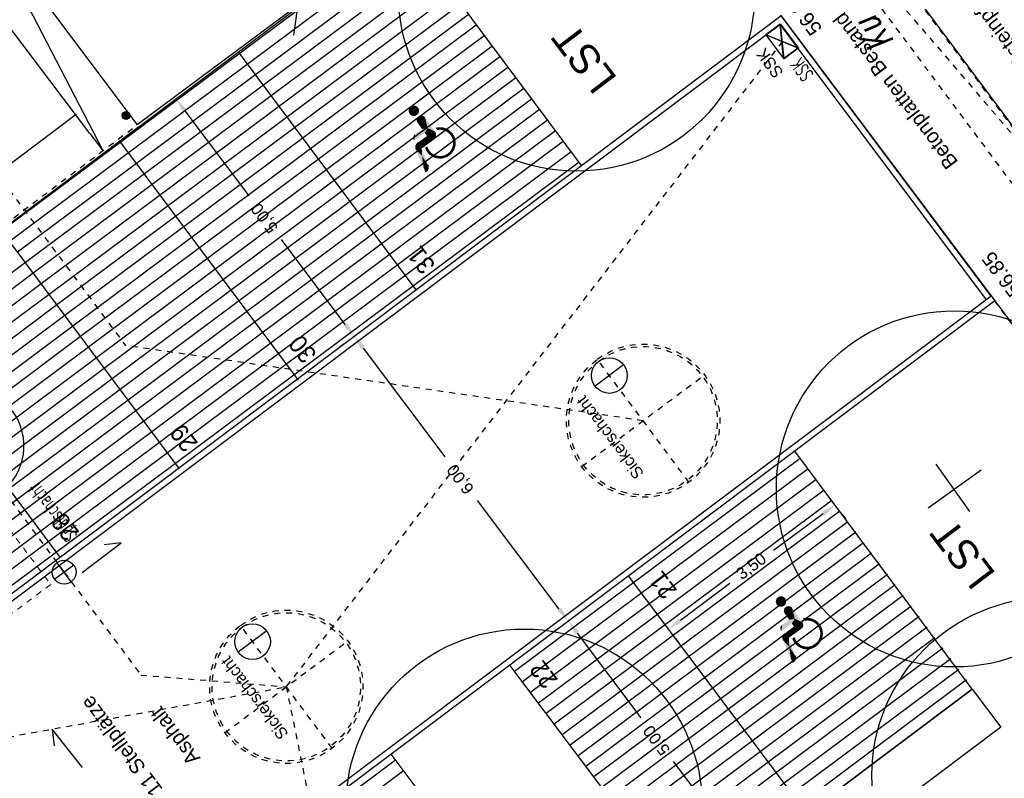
# Model space of a CAD drawing. Header units: metres. Extents: x 2 to 485, y 6 to 594.
# Tile 134 of 176: x 324 to 340, y 311 to 324. Entities that reach past the tile are written whole.
import ezdxf
from ezdxf.enums import TextEntityAlignment as Align

# ---------------------------------------------------------------- set-up
doc = ezdxf.new("R2010")
doc.units = ezdxf.units.M
doc.header["$LTSCALE"] = 0.0125
for name, pattern in [('237-14_Züricher Str._GL_3_RW_2014-11-28_bea$0$STRICHLINIE2', [9.525, 6.35, -3.175]), ('237-14_Züricher Str._GL_3_RW_2014-11-28_bea$0$STRICHPUNKT2', [12.7, 6.35, -3.175, 0, -3.175]), ('260241_A_bea$0$GESTRICHELT', [0.4, 0.2, -0.2]), ('AUSGEZOGEN', [1, 1, 0]), ('GEWOFAG_Hof 2_141023_Grundriss_bea$0$AUSGEZOGEN', [0]), ('GEWOFAG_Hof 2_141023_Grundriss_bea$0$VERDECKT2_S2', [0.15, 0.1, -0.05]), ('PHANTOM2', [1.25, 0.625, -0.125, 0.125, -0.125, 0.125, -0.125]), ('Strichpunkt', [25.4, 12.7, -6.35, 0, -6.35])]:
    doc.linetypes.add(name, pattern=pattern)
for name, color, linetype in [('237-14_Züricher Str._GL_3_RW_2014-11-28_bea$0$__Steiger', 251, 'Continuous'), ('237-14_Züricher Str._GL_3_RW_2014-11-28_bea$0$_GRU_Allgemein_Text', 151, 'Continuous'), ('237-14_Züricher Str._GL_3_RW_2014-11-28_bea$0$_GRU_Drainage', 54, '237-14_Züricher Str._GL_3_RW_2014-11-28_bea$0$STRICHPUNKT2'), ('237-14_Züricher Str._GL_3_RW_2014-11-28_bea$0$_GRU_Medien', 230, 'Continuous'), ('237-14_Züricher Str._GL_3_RW_2014-11-28_bea$0$_GRU_Regenwasser', 150, '237-14_Züricher Str._GL_3_RW_2014-11-28_bea$0$STRICHLINIE2'), ('237-14_Züricher Str._GL_3_RW_2014-11-28_bea$0$_GRU_Symbole', 51, 'Continuous'), ('260241_A_bea$0$B10_GEBAEUDE', 1, 'Continuous'), ('260241_A_bea$0$B13_GEB_ZUBEHOER', 12, 'Continuous'), ('260241_A_bea$0$B24_EINFASS_GESTR', 5, 'Continuous'), ('260241_A_bea$0$B28_VEINFASS_TXT', 5, 'Continuous'), ('260241_A_bea$0$B54_HOEHEN', 253, 'Continuous'), ('EVNPRMARY__', 193, 'AUSGEZOGEN'), ('f_baum', 3, 'Continuous'), ('f_einfassung', 51, 'Continuous'), ('f_entwässerung', 170, 'Continuous'), ('f_masze_100', 7, 'Continuous'), ('f_schraff', 251, 'Continuous'), ('f_sparten', 140, 'Continuous'), ('f_text_100', 7, 'Continuous'), ('f_weg', 2, 'Continuous')]:
    doc.layers.add(name, color=color, linetype=linetype)
doc.layers.add('GEWOFAG_Hof 2_141023_Grundriss_bea$0$STANDARD', color=7, linetype='GEWOFAG_Hof 2_141023_Grundriss_bea$0$AUSGEZOGEN', lineweight=13)
doc.styles.add('237-14_Züricher Str._GL_3_RW_2014-11-28_bea$0$STANDARD', font='isocp.shx')
doc.styles.add('260241_A_bea$0$ROMANS', font='ROMANS')
doc.styles.add('Arial', font='arial.ttf')

# ---------------------------------------------------------------- blocks, each defined once
blk = doc.blocks.new('260241_A_bea$0$Hoehenpunkt_einfach')
at = {"lineweight": -2}
blk.add_hatch(color=256, dxfattribs=at).paths.add_polyline_path([(0, 0.105, -1), (0, -0.105, -1)], flags=0)
blk.add_circle((0, 0), 0.105, dxfattribs=at)
blk = doc.blocks.new('237-14_Züricher Str._GL_3_RW_2014-11-28_bea$0$2ENDPNO1')
for p, q in [((15, 15), (11.5, 12.5)), ((12.5, 11.5), (15, 15)), ((11.5, 12.5), (12.5, 11.5))]:
    blk.add_line(p, q)
at = {"color": 0}
blk.add_line((0, 0), (12, 12), dxfattribs=at)
blk.add_solid([(11.5, 12.5), (12.5, 11.5), (15, 15)], dxfattribs=at)
at = {"style": '237-14_Züricher Str._GL_3_RW_2014-11-28_bea$0$STANDARD', "width": 0.496216, "flags": 9}
blk.add_attdef('BEZEICHNUNG', text='', height=0.1, rotation=45, dxfattribs=at).set_placement((11.5, 11), (12.21, 11.71), align=Align.FIT)

msp = doc.modelspace()

# ---------------------------------------------------------------- linework, layer by layer
at = {"layer": '237-14_Züricher Str._GL_3_RW_2014-11-28_bea$0$_GRU_Drainage', "ltscale": 0.05}
msp.add_line((299.831, 348.039), (324.648, 314.777), dxfattribs=at)
at = {"layer": '237-14_Züricher Str._GL_3_RW_2014-11-28_bea$0$_GRU_Medien'}
msp.add_arc((322.971, 316.904), 1, 306.7276, 36.7276, dxfattribs=at)
at = {"layer": '237-14_Züricher Str._GL_3_RW_2014-11-28_bea$0$_GRU_Regenwasser', "ltscale": 0.05}
for p, q in [((301.837, 350.553), (325.681, 318.596)), ((334.397, 317.329), (325.681, 318.596)), ((321.142, 311.538), (328.385, 312.844)), ((328.388, 312.846), (331.692, 296.521))]:
    msp.add_line(p, q, dxfattribs=at)
at = {"layer": '237-14_Züricher Str._GL_3_RW_2014-11-28_bea$0$_GRU_Regenwasser'}
for p, q in [((324.648, 314.777), (325.941, 313.044)), ((325.941, 313.044), (328.388, 312.846))]:
    msp.add_line(p, q, dxfattribs=at)
at = {"layer": '237-14_Züricher Str._GL_3_RW_2014-11-28_bea$0$_GRU_Symbole'}
for p, q in [((336.77, 323.428), (336.712, 324.008)), ((336.471, 323.828), (337.011, 323.607)), ((334.069, 318.27), (333.588, 317.911)), ((324.808, 314.896), (324.488, 314.657)), ((324.768, 314.617), (324.529, 314.937)), ((328.06, 313.787), (327.58, 313.428))]:
    msp.add_line(p, q, dxfattribs=at)
at = {"layer": '237-14_Züricher Str._GL_3_RW_2014-11-28_bea$0$_GRU_Symbole', "linetype": '237-14_Züricher Str._GL_3_RW_2014-11-28_bea$0$STRICHLINIE2', "ltscale": 0.05}
for p, q in [((336.741, 323.718), (328.385, 312.844)), ((335.169, 316.294), (333.624, 318.364)), ((333.361, 316.557), (335.432, 318.102)), ((329.161, 311.811), (327.616, 313.881)), ((327.353, 312.073), (329.423, 313.618))]:
    msp.add_line(p, q, dxfattribs=at)
at = {"layer": '237-14_Züricher Str._GL_3_RW_2014-11-28_bea$0$_GRU_Symbole'}
msp.add_lwpolyline([(336.77, 323.428), (336.471, 323.828), (336.712, 324.008), (337.011, 323.607)], close=True, dxfattribs=at)
for centre, radius in [((333.829, 318.09), 0.3), ((324.648, 314.777), 0.2), ((327.82, 313.607), 0.3)]:
    msp.add_circle(centre, radius, dxfattribs=at)
at = {"layer": '237-14_Züricher Str._GL_3_RW_2014-11-28_bea$0$_GRU_Symbole', "linetype": '237-14_Züricher Str._GL_3_RW_2014-11-28_bea$0$STRICHLINIE2', "ltscale": 0.05}
for centre, major_axis in [((334.397, 317.329), (-0.186, -1.278)), ((334.397, 317.329), (-0.18, -1.237)), ((328.388, 312.846), (-0.186, -1.278)), ((328.388, 312.846), (-0.18, -1.237))]:
    msp.add_ellipse(centre, major_axis=major_axis, ratio=1, start_param=3.926991, end_param=10.210176, dxfattribs=at)
at = {"layer": '260241_A_bea$0$B10_GEBAEUDE', "color": 7, "linetype": '260241_A_bea$0$GESTRICHELT'}
for p, q in [((344.326, 313.99), (333.728, 328.154)), ((307.337, 308.366), (325.875, 322.311))]:
    msp.add_line(p, q, dxfattribs=at)
at = {"layer": '260241_A_bea$0$B10_GEBAEUDE', "color": 7, "linetype": 'Continuous'}
msp.add_line((333.138, 327.719), (325.875, 322.311), dxfattribs=at)
at = {"layer": '260241_A_bea$0$B13_GEB_ZUBEHOER', "color": 7, "linetype": 'Continuous'}
for p, q in [((322.971, 326.192), (325.875, 322.311)), ((323.269, 325.794), (325.301, 321.88)), ((325.082, 322.17), (322.674, 325.348))]:
    msp.add_line(p, q, dxfattribs=at)
at = {"layer": '260241_A_bea$0$B13_GEB_ZUBEHOER', "linetype": 'Continuous'}
msp.add_line((325.082, 322.17), (325.301, 321.88), dxfattribs=at)
at = {"layer": '260241_A_bea$0$B24_EINFASS_GESTR', "color": 252, "linetype": '260241_A_bea$0$GESTRICHELT'}
msp.add_line((334.84, 330.011), (340.866, 321.935), dxfattribs=at)
at = {"layer": 'EVNPRMARY__', "color": 252}
for p, q in [((330.758, 322.125), (330.897, 322.197)), ((330.675, 321.943), (330.596, 322.009)), ((330.758, 322.125), (330.879, 322.089)), ((330.667, 321.917), (330.566, 321.902)), ((330.781, 321.626), (330.701, 321.591)), ((336.941, 313.858), (337.08, 313.93)), ((336.857, 313.677), (336.778, 313.742)), ((336.941, 313.858), (337.062, 313.823)), ((336.85, 313.651), (336.748, 313.635)), ((336.964, 313.36), (336.883, 313.325))]:
    msp.add_line(p, q, dxfattribs=at)
for points in [[(330.536, 322.55), (330.448, 322.553), (330.535, 322.55), (330.453, 322.578)], [(330.537, 322.55), (330.453, 322.522), (330.536, 322.55), (330.448, 322.553)], [(330.535, 322.55), (330.453, 322.578), (330.536, 322.55), (330.465, 322.601)], [(330.537, 322.55), (330.466, 322.496), (330.537, 322.55), (330.453, 322.522)], [(330.536, 322.55), (330.465, 322.601), (330.534, 322.551), (330.48, 322.618)], [(330.537, 322.549), (330.488, 322.476), (330.537, 322.55), (330.466, 322.496)], [(330.534, 322.551), (330.48, 322.618), (330.535, 322.551), (330.503, 322.632)], [(330.537, 322.551), (330.522, 322.463), (330.537, 322.549), (330.488, 322.476)], [(330.535, 322.551), (330.503, 322.632), (330.535, 322.551), (330.523, 322.637)], [(330.538, 322.552), (330.56, 322.465), (330.537, 322.551), (330.522, 322.463)], [(330.535, 322.551), (330.523, 322.637), (330.534, 322.55), (330.539, 322.638)], [(330.534, 322.55), (330.539, 322.638), (330.535, 322.549), (330.564, 322.634)], [(330.561, 322.635), (330.575, 322.629), (330.537, 322.55), (330.593, 322.617)], [(330.537, 322.55), (330.537, 322.55), (330.561, 322.635), (330.575, 322.629)], [(330.537, 322.55), (330.593, 322.617), (330.538, 322.552), (330.612, 322.596)], [(330.538, 322.551), (330.621, 322.574), (330.537, 322.55), (330.625, 322.546)], [(330.537, 322.55), (330.584, 322.475), (330.538, 322.552), (330.56, 322.465)], [(330.537, 322.55), (330.62, 322.52), (330.537, 322.551), (330.61, 322.501)], [(330.537, 322.551), (330.61, 322.501), (330.537, 322.55), (330.584, 322.475)], [(330.537, 322.55), (330.625, 322.546), (330.537, 322.55), (330.62, 322.52)], [(330.538, 322.552), (330.612, 322.596), (330.538, 322.551), (330.621, 322.574)], [(330.584, 322.389), (330.625, 322.369), (330.588, 322.419), (330.637, 322.377)], [(330.589, 322.367), (330.616, 322.362), (330.584, 322.389), (330.625, 322.369)], [(330.588, 322.419), (330.637, 322.377), (330.597, 322.438), (330.648, 322.385)], [(330.599, 322.349), (330.599, 322.349), (330.589, 322.367), (330.616, 322.362)], [(330.597, 322.438), (330.648, 322.385), (330.614, 322.456), (330.664, 322.397)], [(330.768, 322.259), (330.598, 322.35), (330.768, 322.259), (330.724, 322.439)], [(330.768, 322.259), (330.675, 322.242), (330.768, 322.259), (330.598, 322.35)], [(330.768, 322.259), (330.598, 322.35), (330.768, 322.259), (330.598, 322.35)], [(330.614, 322.456), (330.664, 322.397), (330.632, 322.466), (330.676, 322.405)], [(330.632, 322.466), (330.676, 322.405), (330.655, 322.472), (330.689, 322.414)], [(330.655, 322.472), (330.689, 322.414), (330.68, 322.469), (330.701, 322.423)], [(330.68, 322.469), (330.701, 322.423), (330.699, 322.462), (330.711, 322.431)], [(330.699, 322.462), (330.711, 322.431), (330.714, 322.45), (330.709, 322.429)], [(330.714, 322.45), (330.709, 322.429), (330.723, 322.441), (330.699, 322.421)], [(330.723, 322.441), (330.699, 322.421), (330.724, 322.437), (330.706, 322.427)], [(330.768, 322.259), (330.724, 322.439), (330.897, 322.197)], [(330.768, 322.259), (330.72, 322.179), (330.768, 322.259), (330.54, 322.051)], [(330.768, 322.259), (330.54, 322.051), (330.768, 322.259), (330.54, 322.051)], [(330.768, 322.259), (330.54, 322.051), (330.768, 322.259), (330.558, 322.158)], [(330.552, 322.153), (330.554, 322.138), (330.558, 322.158), (330.554, 322.132)], [(330.768, 322.259), (330.558, 322.158), (330.768, 322.259), (330.558, 322.158)], [(330.768, 322.259), (330.558, 322.158), (330.768, 322.259), (330.675, 322.242)], [(330.768, 322.259), (330.675, 322.242), (330.768, 322.259), (330.675, 322.242)], [(330.768, 322.259), (330.758, 322.125), (330.768, 322.259), (330.72, 322.179)], [(330.768, 322.259), (330.72, 322.179), (330.768, 322.259), (330.72, 322.179)], [(330.768, 322.259), (330.897, 322.197), (330.768, 322.259), (330.758, 322.125)], [(330.768, 322.259), (330.758, 322.125), (330.768, 322.259), (330.758, 322.125)], [(330.759, 322.125), (330.909, 322.17), (330.758, 322.126), (330.911, 322.155)], [(330.759, 322.125), (330.759, 322.125), (330.897, 322.196), (330.904, 322.185)], [(330.897, 322.196), (330.904, 322.185), (330.759, 322.125), (330.909, 322.17)], [(330.897, 322.197), (330.897, 322.197), (330.768, 322.259), (330.897, 322.197)], [(330.903, 322.264), (330.931, 322.225), (330.932, 322.271), (330.943, 322.228)], [(330.932, 322.271), (330.943, 322.228), (330.962, 322.274), (330.963, 322.23)], [(330.962, 322.274), (330.963, 322.23), (330.997, 322.274), (330.988, 322.23)], [(330.997, 322.274), (330.988, 322.23), (331.027, 322.27), (331.016, 322.227)], [(331.027, 322.27), (331.016, 322.227), (331.063, 322.26), (331.052, 322.217)], [(331.063, 322.26), (331.052, 322.217), (331.094, 322.247), (331.073, 322.208)], [(331.094, 322.247), (331.073, 322.208), (331.119, 322.233), (331.096, 322.195)], [(331.119, 322.233), (331.096, 322.195), (331.142, 322.216), (331.12, 322.177)], [(331.142, 322.216), (331.12, 322.177), (331.168, 322.192), (331.139, 322.159)], [(331.168, 322.192), (331.139, 322.159), (331.191, 322.165), (331.155, 322.14)], [(331.191, 322.165), (331.155, 322.14), (331.21, 322.135), (331.172, 322.111)], [(330.526, 322.102), (330.548, 322.099), (330.529, 322.116), (330.55, 322.112)], [(330.526, 322.089), (330.546, 322.087), (330.526, 322.102), (330.548, 322.099)], [(330.529, 322.074), (330.544, 322.072), (330.526, 322.089), (330.546, 322.087)], [(330.529, 322.116), (330.55, 322.112), (330.533, 322.128), (330.552, 322.123)], [(330.54, 322.051), (330.54, 322.051), (330.529, 322.074), (330.544, 322.072)], [(330.533, 322.128), (330.552, 322.123), (330.539, 322.139), (330.554, 322.136)], [(330.539, 322.139), (330.554, 322.136), (330.546, 322.148), (330.555, 322.137)], [(330.546, 322.148), (330.555, 322.137), (330.552, 322.153), (330.554, 322.138)], [(330.582, 321.997), (330.67, 321.939), (330.575, 321.988), (330.667, 321.933)], [(330.595, 322.008), (330.675, 321.943), (330.582, 321.997), (330.67, 321.939)], [(330.723, 322.041), (330.596, 322.009), (330.723, 322.041), (330.758, 322.125)], [(330.596, 322.009), (330.596, 322.009), (330.723, 322.041), (330.596, 322.009)], [(330.723, 322.041), (330.675, 321.943), (330.596, 322.009)], [(330.723, 322.041), (330.879, 322.089), (330.723, 322.041), (330.675, 321.943)], [(330.723, 322.041), (330.758, 322.125), (330.723, 322.041), (330.758, 322.125)], [(330.723, 322.041), (330.758, 322.125), (330.723, 322.041), (330.879, 322.089)], [(330.723, 322.041), (330.879, 322.089), (330.723, 322.041), (330.879, 322.089)], [(330.758, 322.126), (330.911, 322.155), (330.759, 322.125), (330.91, 322.139)], [(330.759, 322.126), (330.905, 322.122), (330.758, 322.125), (330.898, 322.108)], [(330.758, 322.125), (330.898, 322.108), (330.759, 322.125), (330.88, 322.089)], [(330.759, 322.125), (330.91, 322.139), (330.759, 322.126), (330.905, 322.122)], [(331.21, 322.135), (331.172, 322.111), (331.221, 322.113), (331.182, 322.091)], [(331.221, 322.113), (331.182, 322.091), (331.231, 322.082), (331.19, 322.066)], [(331.231, 322.082), (331.19, 322.066), (331.239, 322.048), (331.195, 322.039)], [(331.24, 321.983), (331.197, 321.99), (331.235, 321.95), (331.19, 321.952)], [(331.239, 322.048), (331.195, 322.039), (331.242, 322.015), (331.197, 322.009)], [(331.242, 322.015), (331.197, 322.009), (331.24, 321.983), (331.197, 321.99)], [(330.561, 321.956), (330.666, 321.928), (330.559, 321.943), (330.666, 321.925)], [(330.559, 321.943), (330.666, 321.925), (330.56, 321.923), (330.666, 321.921)], [(330.56, 321.923), (330.666, 321.921), (330.566, 321.902), (330.667, 321.917)], [(330.565, 321.97), (330.666, 321.93), (330.561, 321.956), (330.666, 321.928)], [(330.575, 321.988), (330.667, 321.933), (330.565, 321.97), (330.666, 321.93)], [(330.676, 321.787), (330.566, 321.902), (330.667, 321.917)], [(330.676, 321.787), (330.701, 321.591), (330.676, 321.787), (330.566, 321.902)], [(330.676, 321.787), (330.667, 321.917), (330.676, 321.787), (330.781, 321.626)], [(330.667, 321.917), (330.667, 321.917), (330.676, 321.787), (330.667, 321.917)], [(330.738, 321.894), (330.776, 321.917), (330.726, 321.926), (330.764, 321.951)], [(330.752, 321.869), (330.788, 321.895), (330.738, 321.894), (330.776, 321.917)], [(330.771, 321.842), (330.804, 321.871), (330.752, 321.869), (330.788, 321.895)], [(330.791, 321.821), (330.819, 321.855), (330.771, 321.842), (330.804, 321.871)], [(330.813, 321.801), (330.835, 321.84), (330.791, 321.821), (330.819, 321.855)], [(330.842, 321.781), (330.864, 321.819), (330.813, 321.801), (330.835, 321.84)], [(331.136, 321.798), (331.11, 321.833), (331.109, 321.78), (331.086, 321.818)], [(331.168, 321.826), (331.134, 321.854), (331.136, 321.798), (331.11, 321.833)], [(331.193, 321.856), (331.151, 321.874), (331.168, 321.826), (331.134, 321.854)], [(331.21, 321.885), (331.171, 321.904), (331.193, 321.856), (331.151, 321.874)], [(331.225, 321.918), (331.183, 321.932), (331.21, 321.885), (331.171, 321.904)], [(331.235, 321.95), (331.19, 321.952), (331.225, 321.918), (331.183, 321.932)], [(330.676, 321.787), (330.781, 321.626), (330.676, 321.787), (330.701, 321.591)], [(330.676, 321.787), (330.781, 321.626), (330.676, 321.787), (330.781, 321.626)], [(330.875, 321.765), (330.894, 321.805), (330.842, 321.781), (330.864, 321.819)], [(330.909, 321.753), (330.915, 321.797), (330.875, 321.765), (330.894, 321.805)], [(330.941, 321.747), (330.942, 321.791), (330.909, 321.753), (330.915, 321.797)], [(330.975, 321.744), (330.978, 321.789), (330.941, 321.747), (330.942, 321.791)], [(331.01, 321.747), (331.007, 321.791), (330.975, 321.744), (330.978, 321.789)], [(331.047, 321.754), (331.037, 321.797), (331.01, 321.747), (331.007, 321.791)], [(331.078, 321.765), (331.064, 321.806), (331.047, 321.754), (331.037, 321.797)], [(331.109, 321.78), (331.086, 321.818), (331.078, 321.765), (331.064, 321.806)], [(330.701, 321.591), (330.746, 321.519), (330.7, 321.592), (330.734, 321.514)], [(330.701, 321.591), (330.701, 321.591), (330.781, 321.626), (330.784, 321.616)], [(330.781, 321.626), (330.784, 321.616), (330.701, 321.591), (330.786, 321.607)], [(330.701, 321.591), (330.786, 321.607), (330.701, 321.591), (330.787, 321.596)], [(330.701, 321.591), (330.787, 321.596), (330.701, 321.591), (330.786, 321.582)], [(330.701, 321.591), (330.779, 321.557), (330.701, 321.591), (330.773, 321.546)], [(330.701, 321.591), (330.773, 321.546), (330.701, 321.591), (330.766, 321.536)], [(330.701, 321.591), (330.766, 321.536), (330.701, 321.591), (330.756, 321.527)], [(330.701, 321.591), (330.756, 321.527), (330.701, 321.591), (330.746, 321.519)], [(330.701, 321.591), (330.786, 321.582), (330.701, 321.591), (330.784, 321.57)], [(330.701, 321.591), (330.784, 321.57), (330.701, 321.591), (330.779, 321.557)], [(336.717, 314.285), (336.663, 314.351), (336.717, 314.284), (336.686, 314.365)], [(336.717, 314.284), (336.686, 314.365), (336.717, 314.285), (336.706, 314.371)], [(336.717, 314.285), (336.706, 314.371), (336.716, 314.284), (336.722, 314.372)], [(336.716, 314.284), (336.722, 314.372), (336.717, 314.282), (336.746, 314.367)], [(336.743, 314.368), (336.758, 314.363), (336.719, 314.283), (336.776, 314.351)], [(336.719, 314.283), (336.719, 314.283), (336.743, 314.368), (336.758, 314.363)], [(336.718, 314.284), (336.631, 314.286), (336.717, 314.284), (336.635, 314.311)], [(336.719, 314.284), (336.635, 314.256), (336.718, 314.284), (336.631, 314.286)], [(336.717, 314.284), (336.635, 314.311), (336.718, 314.284), (336.647, 314.335)], [(336.719, 314.284), (336.649, 314.23), (336.719, 314.284), (336.635, 314.256)], [(336.718, 314.284), (336.647, 314.335), (336.717, 314.285), (336.663, 314.351)], [(336.719, 314.283), (336.67, 314.21), (336.719, 314.284), (336.649, 314.23)], [(336.719, 314.284), (336.704, 314.196), (336.719, 314.283), (336.67, 314.21)], [(336.72, 314.285), (336.742, 314.198), (336.719, 314.284), (336.704, 314.196)], [(336.719, 314.283), (336.776, 314.351), (336.721, 314.286), (336.794, 314.33)], [(336.72, 314.285), (336.804, 314.308), (336.719, 314.283), (336.807, 314.28)], [(336.719, 314.284), (336.766, 314.209), (336.72, 314.285), (336.742, 314.198)], [(336.719, 314.283), (336.807, 314.28), (336.719, 314.284), (336.802, 314.254)], [(336.719, 314.284), (336.802, 314.254), (336.719, 314.284), (336.792, 314.234)], [(336.719, 314.284), (336.792, 314.234), (336.719, 314.284), (336.766, 314.209)], [(336.721, 314.286), (336.794, 314.33), (336.72, 314.285), (336.804, 314.308)], [(336.797, 314.19), (336.846, 314.13), (336.815, 314.2), (336.858, 314.139)], [(336.815, 314.2), (336.858, 314.139), (336.838, 314.205), (336.871, 314.148)], [(336.838, 314.205), (336.871, 314.148), (336.862, 314.203), (336.884, 314.157)], [(336.862, 314.203), (336.884, 314.157), (336.882, 314.195), (336.894, 314.164)], [(336.766, 314.122), (336.808, 314.103), (336.77, 314.152), (336.819, 314.111)], [(336.771, 314.101), (336.798, 314.096), (336.766, 314.122), (336.808, 314.103)], [(336.77, 314.152), (336.819, 314.111), (336.779, 314.171), (336.831, 314.119)], [(336.781, 314.083), (336.781, 314.083), (336.771, 314.101), (336.798, 314.096)], [(336.779, 314.171), (336.831, 314.119), (336.797, 314.19), (336.846, 314.13)], [(336.95, 313.992), (336.781, 314.083), (336.95, 313.992), (336.906, 314.173)], [(336.95, 313.992), (336.857, 313.975), (336.95, 313.992), (336.781, 314.083)], [(336.95, 313.992), (336.781, 314.083), (336.95, 313.992), (336.781, 314.083)], [(336.897, 314.184), (336.892, 314.162), (336.905, 314.174), (336.881, 314.155)], [(336.905, 314.174), (336.881, 314.155), (336.907, 314.171), (336.889, 314.161)], [(336.882, 314.195), (336.894, 314.164), (336.897, 314.184), (336.892, 314.162)], [(336.95, 313.992), (336.906, 314.173), (337.08, 313.93)], [(336.715, 313.862), (336.735, 313.856), (336.722, 313.873), (336.737, 313.869)], [(336.722, 313.873), (336.737, 313.869), (336.729, 313.881), (336.737, 313.87)], [(336.95, 313.992), (336.902, 313.912), (336.95, 313.992), (336.723, 313.784)], [(336.95, 313.992), (336.723, 313.784), (336.95, 313.992), (336.723, 313.784)], [(336.95, 313.992), (336.723, 313.784), (336.95, 313.992), (336.741, 313.892)], [(336.729, 313.881), (336.737, 313.87), (336.734, 313.887), (336.736, 313.871)], [(336.734, 313.887), (336.736, 313.871), (336.74, 313.892), (336.736, 313.866)], [(336.95, 313.992), (336.741, 313.892), (336.95, 313.992), (336.741, 313.892)], [(336.95, 313.992), (336.741, 313.892), (336.95, 313.992), (336.857, 313.975)], [(336.95, 313.992), (336.857, 313.975), (336.95, 313.992), (336.857, 313.975)], [(336.95, 313.992), (336.941, 313.858), (336.95, 313.992), (336.902, 313.912)], [(336.95, 313.992), (336.902, 313.912), (336.95, 313.992), (336.902, 313.912)], [(336.95, 313.992), (337.08, 313.93), (336.95, 313.992), (336.941, 313.858)], [(336.95, 313.992), (336.941, 313.858), (336.95, 313.992), (336.941, 313.858)], [(336.941, 313.858), (336.941, 313.858), (337.08, 313.93), (337.086, 313.918)], [(337.08, 313.93), (337.086, 313.918), (336.941, 313.858), (337.092, 313.904)], [(336.941, 313.858), (337.092, 313.904), (336.941, 313.859), (337.094, 313.889)], [(336.941, 313.859), (337.094, 313.889), (336.941, 313.859), (337.093, 313.872)], [(336.941, 313.859), (337.093, 313.872), (336.942, 313.859), (337.088, 313.855)], [(337.08, 313.93), (337.08, 313.93), (336.95, 313.992), (337.08, 313.93)], [(337.086, 313.998), (337.113, 313.959), (337.114, 314.004), (337.125, 313.961)], [(337.114, 314.004), (337.125, 313.961), (337.144, 314.007), (337.145, 313.963)], [(337.144, 314.007), (337.145, 313.963), (337.179, 314.007), (337.171, 313.963)], [(337.179, 314.007), (337.171, 313.963), (337.209, 314.003), (337.199, 313.96)], [(337.209, 314.003), (337.199, 313.96), (337.246, 313.993), (337.234, 313.951)], [(337.246, 313.993), (337.234, 313.951), (337.277, 313.98), (337.255, 313.942)], [(337.277, 313.98), (337.255, 313.942), (337.301, 313.967), (337.278, 313.929)], [(337.301, 313.967), (337.278, 313.929), (337.324, 313.95), (337.303, 313.91)], [(337.324, 313.95), (337.303, 313.91), (337.351, 313.926), (337.322, 313.892)], [(337.351, 313.926), (337.322, 313.892), (337.373, 313.899), (337.337, 313.874)], [(337.373, 313.899), (337.337, 313.874), (337.392, 313.869), (337.355, 313.845)], [(337.392, 313.869), (337.355, 313.845), (337.403, 313.846), (337.364, 313.825)], [(336.709, 313.835), (336.731, 313.833), (336.711, 313.85), (336.733, 313.845)], [(336.709, 313.823), (336.729, 313.82), (336.709, 313.835), (336.731, 313.833)], [(336.711, 313.808), (336.726, 313.806), (336.709, 313.823), (336.729, 313.82)], [(336.711, 313.85), (336.733, 313.845), (336.715, 313.862), (336.735, 313.856)], [(336.723, 313.784), (336.723, 313.784), (336.711, 313.808), (336.726, 313.806)], [(336.748, 313.704), (336.849, 313.663), (336.743, 313.689), (336.848, 313.661)], [(336.757, 313.721), (336.85, 313.667), (336.748, 313.704), (336.849, 313.663)], [(336.765, 313.73), (336.853, 313.672), (336.757, 313.721), (336.85, 313.667)], [(336.778, 313.742), (336.857, 313.677), (336.765, 313.73), (336.853, 313.672)], [(336.906, 313.775), (336.778, 313.742), (336.906, 313.775), (336.941, 313.858)], [(336.778, 313.742), (336.778, 313.742), (336.906, 313.775), (336.778, 313.742)], [(336.906, 313.775), (336.857, 313.677), (336.778, 313.742)], [(336.906, 313.775), (337.062, 313.823), (336.906, 313.775), (336.857, 313.677)], [(336.906, 313.775), (336.941, 313.858), (336.906, 313.775), (336.941, 313.858)], [(336.906, 313.775), (336.941, 313.858), (336.906, 313.775), (337.062, 313.823)], [(336.906, 313.775), (337.062, 313.823), (336.906, 313.775), (337.062, 313.823)], [(336.942, 313.859), (337.088, 313.855), (336.941, 313.859), (337.08, 313.841)], [(336.941, 313.859), (337.08, 313.841), (336.941, 313.859), (337.062, 313.823)], [(337.403, 313.846), (337.364, 313.825), (337.414, 313.816), (337.372, 313.8)], [(337.414, 313.816), (337.372, 313.8), (337.421, 313.781), (337.378, 313.773)], [(337.423, 313.716), (337.379, 313.723), (337.417, 313.683), (337.372, 313.685)], [(337.421, 313.781), (337.378, 313.773), (337.424, 313.748), (337.38, 313.742)], [(337.424, 313.748), (337.38, 313.742), (337.423, 313.716), (337.379, 313.723)], [(336.743, 313.689), (336.848, 313.661), (336.741, 313.676), (336.848, 313.659)], [(336.741, 313.676), (336.848, 313.659), (336.742, 313.657), (336.849, 313.654)], [(336.742, 313.657), (336.849, 313.654), (336.748, 313.635), (336.849, 313.651)], [(336.859, 313.52), (336.748, 313.635), (336.85, 313.651)], [(336.859, 313.52), (336.883, 313.325), (336.859, 313.52), (336.748, 313.635)], [(336.859, 313.52), (336.85, 313.651), (336.859, 313.52), (336.964, 313.36)], [(336.85, 313.651), (336.85, 313.651), (336.859, 313.52), (336.85, 313.651)], [(336.92, 313.628), (336.959, 313.65), (336.909, 313.659), (336.946, 313.685)], [(336.934, 313.602), (336.97, 313.629), (336.92, 313.628), (336.959, 313.65)], [(336.954, 313.575), (336.987, 313.605), (336.934, 313.602), (336.97, 313.629)], [(336.973, 313.554), (337.001, 313.588), (336.954, 313.575), (336.987, 313.605)], [(336.996, 313.534), (337.018, 313.573), (336.973, 313.554), (337.001, 313.588)], [(337.025, 313.514), (337.047, 313.553), (336.996, 313.534), (337.018, 313.573)], [(337.057, 313.498), (337.076, 313.538), (337.025, 313.514), (337.047, 313.553)], [(337.091, 313.487), (337.097, 313.531), (337.057, 313.498), (337.076, 313.538)], [(337.261, 313.498), (337.246, 313.54), (337.23, 313.487), (337.219, 313.53)], [(337.291, 313.513), (337.269, 313.551), (337.261, 313.498), (337.246, 313.54)], [(337.318, 313.531), (337.293, 313.567), (337.291, 313.513), (337.269, 313.551)], [(337.35, 313.559), (337.316, 313.588), (337.318, 313.531), (337.293, 313.567)], [(337.375, 313.59), (337.333, 313.607), (337.35, 313.559), (337.316, 313.588)], [(337.393, 313.618), (337.353, 313.637), (337.375, 313.59), (337.333, 313.607)], [(337.408, 313.652), (337.366, 313.665), (337.393, 313.618), (337.353, 313.637)], [(337.417, 313.683), (337.372, 313.685), (337.408, 313.652), (337.366, 313.665)], [(336.859, 313.52), (336.964, 313.36), (336.859, 313.52), (336.883, 313.325)], [(336.859, 313.52), (336.964, 313.36), (336.859, 313.52), (336.964, 313.36)], [(337.124, 313.48), (337.124, 313.525), (337.091, 313.487), (337.097, 313.531)], [(337.158, 313.478), (337.16, 313.522), (337.124, 313.48), (337.124, 313.525)], [(337.193, 313.48), (337.189, 313.524), (337.158, 313.478), (337.16, 313.522)], [(337.23, 313.487), (337.219, 313.53), (337.193, 313.48), (337.189, 313.524)], [(336.883, 313.325), (336.883, 313.325), (336.963, 313.36), (336.967, 313.35)], [(336.963, 313.36), (336.967, 313.35), (336.883, 313.325), (336.969, 313.341)], [(336.883, 313.325), (336.969, 313.341), (336.883, 313.325), (336.97, 313.33)], [(336.883, 313.325), (336.97, 313.33), (336.883, 313.325), (336.969, 313.315)], [(336.883, 313.325), (336.961, 313.29), (336.883, 313.325), (336.956, 313.28)], [(336.883, 313.325), (336.956, 313.28), (336.883, 313.325), (336.948, 313.27)], [(336.883, 313.325), (336.948, 313.27), (336.883, 313.324), (336.939, 313.26)], [(336.883, 313.324), (336.929, 313.253), (336.883, 313.325), (336.917, 313.247)], [(336.883, 313.325), (336.969, 313.315), (336.883, 313.325), (336.966, 313.304)], [(336.883, 313.325), (336.966, 313.304), (336.883, 313.325), (336.961, 313.29)], [(336.883, 313.324), (336.939, 313.26), (336.883, 313.324), (336.929, 313.253)]]:
    msp.add_solid(points, dxfattribs=at)
at = {"layer": 'f_baum'}
for p, q in [((324.85, 322.486), (316.792, 316.433)), ((325.901, 322.276), (317.27, 315.792)), ((327.159, 303.21), (339.94, 312.809)), ((339.94, 312.809), (340.418, 312.168)), ((327.468, 302.441), (340.42, 312.17))]:
    msp.add_line(p, q, dxfattribs=at)
at = {"layer": 'f_baum', "ltscale": 0.5}
for p, q in [((339.901, 315.8), (339.331, 316.595)), ((339.196, 315.861), (340.087, 316.5))]:
    msp.add_line(p, q, dxfattribs=at)
for centre in [(333.275, 324.533), (339.641, 316.18), (341.25, 311.353), (332.394, 310.819)]:
    msp.add_circle(centre, 3, dxfattribs=at)
at = {"layer": 'f_einfassung'}
for p, q in [((320.32, 311.704), (336.704, 324.01)), ((337.014, 323.595), (336.704, 324.01)), ((337.094, 323.655), (336.784, 324.07)), ((340.258, 319.427), (337.094, 323.655)), ((340.178, 319.367), (337.014, 323.595)), ((340.258, 319.427), (323.909, 307.147)), ((340.318, 319.347), (323.969, 307.067))]:
    msp.add_line(p, q, dxfattribs=at)
at = {"layer": 'f_entwässerung', "color": 170}
for p, q in [((336.704, 324.011), (336.463, 323.832)), ((337.003, 323.61), (336.704, 324.011)), ((336.762, 323.431), (336.704, 324.011)), ((336.463, 323.832), (336.762, 323.431)), ((337.003, 323.61), (336.463, 323.832)), ((336.762, 323.431), (337.003, 323.61))]:
    msp.add_line(p, q, dxfattribs=at)
at = {"layer": 'f_masze_100', "linetype": 'Continuous'}
for p, q in [((326.372, 322.627), (326.292, 322.567)), ((326.682, 322.547), (327.756, 321.117)), ((329.382, 318.952), (328.308, 320.382)), ((329.372, 318.632), (329.292, 318.572)), ((329.372, 318.632), (329.292, 318.572)), ((329.682, 318.553), (331.057, 316.72)), ((332.985, 314.152), (331.61, 315.984)), ((337.429, 315.762), (336.595, 315.14)), ((337.749, 315.751), (337.809, 315.671)), ((335.025, 313.968), (335.859, 314.59)), ((332.975, 313.832), (332.895, 313.772)), ((332.975, 313.832), (332.895, 313.771)), ((333.285, 313.752), (334.36, 312.321)), ((334.944, 313.658), (335.004, 313.578)), ((335.986, 310.156), (334.911, 311.586))]:
    msp.add_line(p, q, dxfattribs=at)
for points in [[(326.649, 322.522), (326.715, 322.572), (326.532, 322.747)], [(329.348, 318.927), (329.415, 318.977), (329.532, 318.753)], [(329.648, 318.528), (329.715, 318.578), (329.532, 318.753)], [(337.404, 315.796), (337.454, 315.729), (337.63, 315.912)], [(332.952, 314.127), (333.018, 314.177), (333.135, 313.952)], [(333.252, 313.727), (333.319, 313.777), (333.135, 313.952)], [(335, 314.001), (335.05, 313.934), (334.824, 313.818)]]:
    msp.add_solid(points, dxfattribs=at)
at = {"layer": 'f_schraff', "linetype": 'Continuous'}
for p, q in [((330.384, 325.591), (323.596, 320.527)), ((330.518, 325.413), (323.729, 320.348)), ((330.651, 325.236), (323.862, 320.17)), ((330.785, 325.058), (323.995, 319.992)), ((330.918, 324.88), (324.128, 319.814)), ((331.052, 324.703), (324.261, 319.636)), ((331.185, 324.525), (324.394, 319.458)), ((331.319, 324.347), (324.527, 319.28)), ((331.452, 324.169), (324.66, 319.101)), ((331.585, 323.992), (324.793, 318.923)), ((331.719, 323.814), (324.925, 318.745)), ((331.852, 323.636), (325.058, 318.567)), ((331.986, 323.459), (325.191, 318.389)), ((332.119, 323.281), (325.324, 318.211)), ((332.253, 323.103), (325.457, 318.033)), ((332.386, 322.926), (325.59, 317.855)), ((332.52, 322.748), (325.723, 317.676)), ((332.653, 322.57), (325.856, 317.498)), ((332.787, 322.392), (325.989, 317.32)), ((332.92, 322.215), (326.122, 317.142)), ((333.054, 322.037), (326.254, 316.964)), ((333.187, 321.859), (326.387, 316.786)), ((333.321, 321.682), (326.52, 316.608)), ((323.995, 319.992), (317.662, 315.267)), ((324.128, 319.814), (317.795, 315.089)), ((324.261, 319.636), (317.928, 314.91)), ((324.394, 319.458), (318.061, 314.732)), ((324.527, 319.28), (318.193, 314.554)), ((324.66, 319.101), (318.326, 314.376)), ((324.793, 318.923), (318.459, 314.198)), ((324.925, 318.745), (318.592, 314.02)), ((325.058, 318.567), (318.725, 313.842)), ((325.191, 318.389), (318.858, 313.664)), ((325.324, 318.211), (318.991, 313.485)), ((325.457, 318.033), (319.124, 313.307)), ((325.59, 317.855), (319.257, 313.129)), ((325.723, 317.676), (319.39, 312.951)), ((325.856, 317.498), (319.523, 312.773)), ((325.989, 317.32), (319.655, 312.595)), ((326.122, 317.142), (319.788, 312.417)), ((326.254, 316.964), (319.921, 312.238)), ((326.387, 316.786), (320.054, 312.06)), ((337.042, 316.694), (332.233, 313.106)), ((326.52, 316.608), (320.187, 311.882)), ((337.176, 316.516), (332.366, 312.928)), ((337.309, 316.339), (332.5, 312.75)), ((337.443, 316.161), (332.633, 312.573)), ((337.576, 315.983), (332.767, 312.395)), ((337.71, 315.805), (332.9, 312.217)), ((337.843, 315.628), (333.034, 312.039)), ((337.977, 315.45), (333.167, 311.862)), ((338.11, 315.272), (333.301, 311.684)), ((338.244, 315.095), (333.434, 311.506)), ((338.377, 314.917), (333.568, 311.329)), ((338.511, 314.739), (333.701, 311.151)), ((338.644, 314.562), (333.835, 310.973)), ((338.777, 314.384), (333.968, 310.795)), ((338.911, 314.206), (334.102, 310.618)), ((339.044, 314.028), (334.235, 310.44)), ((339.178, 313.851), (334.369, 310.262)), ((339.311, 313.673), (334.502, 310.085)), ((339.445, 313.495), (334.636, 309.907)), ((339.578, 313.318), (334.769, 309.729)), ((339.712, 313.14), (334.902, 309.552)), ((339.845, 312.962), (335.036, 309.374)), ((330.229, 311.611), (324.03, 306.985)), ((330.363, 311.433), (324.163, 306.807))]:
    msp.add_line(p, q, dxfattribs=at)
at = {"layer": 'f_sparten', "linetype": 'Strichpunkt', "ltscale": 0.002}
msp.add_line((345.892, 314.245), (327.171, 339.357), dxfattribs=at)
at = {"layer": 'f_sparten', "linetype": 'PHANTOM2'}
msp.add_line((330.122, 334.416), (346.743, 314.991), dxfattribs=at)
at = {"layer": 'f_text_100'}
for p, q in [((324.949, 314.769), (325.605, 315.273)), ((325.605, 315.273), (325.324, 315.238)), ((324.954, 311.484), (324.443, 312.135)), ((324.443, 312.135), (324.481, 311.853))]:
    msp.add_line(p, q, dxfattribs=at)
at = {"layer": 'f_weg'}
for p, q in [((346.471, 314.426), (328.165, 339.038)), ((333.728, 328.154), (317.27, 315.792)), ((333.362, 321.626), (330.373, 325.634)), ((336.723, 324.151), (320.34, 311.844)), ((336.723, 324.151), (340.318, 319.347)), ((330.576, 319.533), (327.586, 323.541)), ((328.591, 318.013), (325.587, 322.039)), ((326.588, 316.518), (323.588, 320.538)), ((340.318, 319.347), (323.985, 307.078)), ((340.318, 319.347), (345.124, 312.955)), ((324.579, 315.029), (321.589, 319.036)), ((339.94, 312.809), (336.95, 316.817)), ((337.159, 310.71), (334.151, 314.715)), ((335.16, 309.209), (332.152, 313.213)), ((339.94, 312.809), (326.988, 303.081)), ((333.156, 307.714), (330.153, 311.712))]:
    msp.add_line(p, q, dxfattribs=at)
at = {"layer": 'GEWOFAG_Hof 2_141023_Grundriss_bea$0$STANDARD', "color": 7, "linetype": 'GEWOFAG_Hof 2_141023_Grundriss_bea$0$VERDECKT2_S2', "lineweight": 18}
for p, q in [((299.326, 348.209), (324.421, 314.569)), ((324.421, 314.569), (320.333, 311.519))]:
    msp.add_line(p, q, dxfattribs=at)

# ---------------------------------------------------------------- block references
at = {"layer": '237-14_Züricher Str._GL_3_RW_2014-11-28_bea$0$__Steiger', "xscale": 0.05, "yscale": 0.05, "zscale": 0.001, "rotation": 36.72758504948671}
msp.add_blockref('237-14_Züricher Str._GL_3_RW_2014-11-28_bea$0$2ENDPNO1', (328.513, 323.827), dxfattribs=at)
at = {"layer": '260241_A_bea$0$B54_HOEHEN', "color": 252, "xscale": 0.625, "yscale": 0.625, "zscale": 0.625}
msp.add_blockref('260241_A_bea$0$Hoehenpunkt_einfach', (325.689, 322.471), dxfattribs=at)

# ---------------------------------------------------------------- texts
at = {"layer": '237-14_Züricher Str._GL_3_RW_2014-11-28_bea$0$_GRU_Allgemein_Text', "style": '237-14_Züricher Str._GL_3_RW_2014-11-28_bea$0$STANDARD', "width": 0.7}
for s, p in [('SSK', (337.185, 323.092)), ('Spülschacht', (324.788, 315.332))]:
    msp.add_text(s, height=0.25, rotation=126.7276, dxfattribs=at).set_placement(p, align=Align.MIDDLE_LEFT)
at = {"layer": '260241_A_bea$0$B28_VEINFASS_TXT', "color": 252, "style": '260241_A_bea$0$ROMANS', "oblique": 15, "width": 0.75}
msp.add_text('Ku', height=0.45, rotation=127.0354, dxfattribs=at).set_placement((338.46, 323.96), align=Align.CENTER)
at = {"layer": 'f_entwässerung', "color": 170}
msp.add_text('SSK', height=0.2, rotation=126.7276, dxfattribs=at).set_placement((336.77, 323.196))
at = {"layer": 'f_masze_100', "linetype": 'Continuous', "char_height": 0.2, "attachment_point": 5, "style": 'Arial'}
for s, insert, rotation in [('\\A1;5,00', (328.032, 320.75), 126.9048), ('\\A1;6,00', (331.333, 316.352), 126.8905), ('\\A1;3,50', (336.227, 314.865), 36.7352), ('\\A1;5,00', (334.636, 311.954), 126.9048)]:
    msp.add_mtext(s, dxfattribs=dict(at, insert=insert, rotation=rotation))
at = {"layer": 'f_text_100'}
for s, height, rotation, p in [('Großsteinpflaster', 0.25, 127.224, (341.228, 322.965)), ('56.85', 0.25, 126.7276, (337.425, 323.939)), ('Betonplatten Bestand', 0.25, 127.224, (339.712, 321.688)), ('LST', 0.5, 127.224, (333.974, 323.095)), ('31', 0.3, 127.224, (330.914, 319.949)), ('56.85', 0.25, 126.7276, (340.783, 319.535)), ('30', 0.3, 127.224, (328.915, 318.447)), ('Sickerschacht', 0.2, 127.224, (334.422, 316.443)), ('29', 0.3, 127.224, (326.913, 316.95)), ('28', 0.3, 127.224, (324.914, 315.449)), ('LST', 0.5, 127.224, (340.348, 314.748)), ('21', 0.3, 127.224, (334.981, 314.471)), ('Sickerschacht', 0.2, 127.224, (328.435, 312.055)), ('22', 0.3, 127.224, (332.974, 312.963)), ('11 Stellplätze', 0.25, 127.224, (326.318, 311.124)), ('Asphalt', 0.25, 127.224, (326.95, 311.645))]:
    msp.add_text(s, height=height, rotation=rotation, dxfattribs=at).set_placement(p)

doc.saveas('drawing.dxf')
